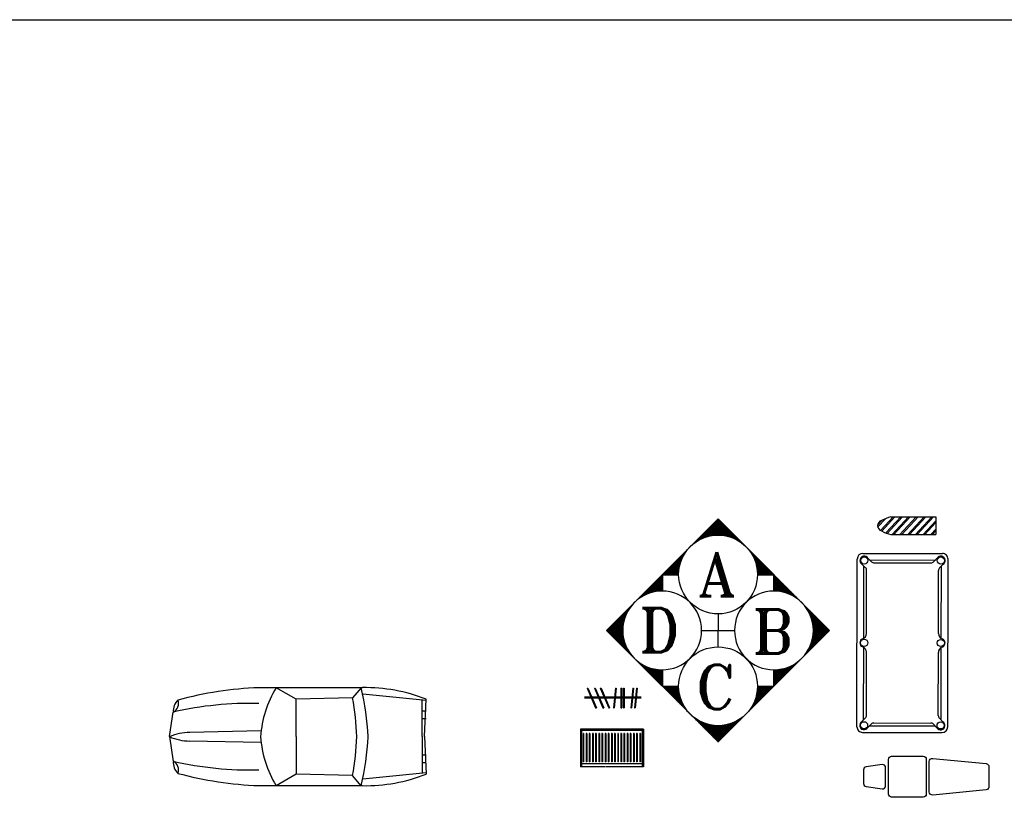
# Model space of a CAD drawing. Header units: inches. Extents: x 100794 to 106273, y 288 to 2276.
# Tile 137 of 149: x 104392 to 105098, y 1708 to 2276. Entities that reach past the tile are written whole.
import ezdxf

# ---------------------------------------------------------------- set-up
doc = ezdxf.new("R2010")
doc.units = ezdxf.units.IN
doc.header["$MEASUREMENT"] = 0
doc.layers.get('0').update_dxf_attribs({"linetype": 'CONTINUOUS'})
for name, color, linetype in [('1', 7, 'CONTINUOUS'), ('2', 3, 'CONTINUOUS'), ('3', 4, 'CONTINUOUS'), ('6', 7, 'CONTINUOUS'), ('ANNOTATION', 6, 'CONTINUOUS'), ('MIS', 7, 'CONTINUOUS')]:
    doc.layers.add(name, color=color, linetype=linetype)
doc.styles.add('ROMANT', font='romant')

# ---------------------------------------------------------------- blocks, each defined once
blk = doc.blocks.new('OBJ-0003')
at = {"layer": 'ANNOTATION', "color": 4}
for p, q in [((113.7, 156.4), (296.5, 156.4)), ((116.2, 156.4), (131.4, 138.6)), ((230.5, 136.1), (266.1, 156.4)), ((1.9, 133.5), (113.5, 144.8)), ((4.4, 70), (1.9, 136.1)), ((8.8, 70), (8.8, 134.2)), ((131.4, 138.6), (230.5, 136.1)), ((230.5, 70), (230.5, 136.1)), ((8.8, 115.8), (1.9, 115.8)), ((454, 70), (447.4, 113.5)), ((8.8, 102.2), (1.9, 102.2)), ((4.4, 70), (1.9, 4)), ((8.8, 70), (8.8, 5.8)), ((230.5, 70), (230.5, 4)), ((292.6, 80.2), (418.5, 77.7)), ((454, 70), (447.4, 26.6)), ((292.6, 59.9), (418.5, 62.4)), ((8.8, 37.9), (1.9, 37.9)), ((8.8, 24.3), (1.9, 24.3)), ((1.9, 6.5), (113.5, -4.7)), ((116.2, -16.3), (131.4, 1.5)), ((131.4, 1.5), (230.5, 4)), ((230.5, 4), (266.1, -16.3)), ((113.7, -16.3), (296.5, -16.3))]:
    blk.add_line(p, q, dxfattribs=at)
for centre, radius, start, end in [((108.6, -133.2), 289.6, 88.9947, 111.6145), ((556.9, 49.4), 453.5, 166.352, 177.3897), ((101.8, 56.6), 192.2, 4.0136, 31.2851), ((270.1, -497.9), 654.8, 75.0204, 87.6883), ((611.9, 51.8), 488.3, 169.7617, 177.8633), ((312.5, -477.5), 606.1, 77.147, 91.5109), ((454.4, 128.2), 16.3, 156.6255, 244.5838), ((421.9, 116), 25.5, 354.2901, 46.9192), ((556.9, 90.7), 453.5, 182.6106, 193.6483), ((611.9, 88.2), 488.3, 182.1364, 190.238), ((101.8, 83.5), 192.2, 328.7151, 355.9865), ((417.2, -15), 92.7, 66.5954, 89.2153), ((417.2, 155.1), 92.7, 270.785, 293.4049), ((312.5, 617.5), 606.1, 268.4893, 282.8532), ((454.4, 11.9), 16.3, 115.4159, 203.3742), ((421.9, 24.1), 25.5, 313.0808, 5.7099), ((108.6, 273.2), 289.6, 248.3852, 271.005), ((270.1, 638), 654.8, 272.3119, 284.9799)]:
    blk.add_arc(centre, radius, start, end, dxfattribs=at)

msp = doc.modelspace()

# ---------------------------------------------------------------- linework, layer by layer
msp.add_lwpolyline([(101017.46248, 2275.68468), (106272.66502, 2275.68468), (106272.66502, 287.5562), (101017.46248, 287.5562)], close=True)
at = {"layer": '1'}
for centre in [(104893.14687, 1877.72063), (104893.14687, 1797.55653)]:
    msp.add_circle(centre, 28.25904, dxfattribs=at)
for centre, start, end in [((104853.06482, 1837.63858), 0, 180), ((104933.22891, 1837.63858), 0, 180), ((104853.06482, 1837.63858), 180, 0), ((104933.22891, 1837.63858), 180, 0)]:
    msp.add_arc(centre, 28.25904, start, end, dxfattribs=at)
at = {"layer": '2'}
for p, q in [((105017.14805, 1919.03643), (105049.4664, 1919.03643)), ((105049.4664, 1919.03643), (105049.4664, 1906.37638)), ((105017.14805, 1906.37638), (105049.4664, 1906.37638)), ((104997.04781, 1892.9097), (105054.01795, 1892.8131)), ((104992.76767, 1768.57703), (104992.97162, 1888.84731)), ((105000.67821, 1889.51246), (105003.27031, 1886.91156)), ((105002.03235, 1888.15373), (105049.01732, 1888.07405)), ((105005.18725, 1886.11372), (105045.85551, 1886.04476)), ((105050.37605, 1889.42818), (105047.77514, 1886.83609)), ((105057.8764, 1768.46662), (105058.08034, 1888.7369)), ((104996.35653, 1885.20541), (104998.94863, 1882.60451)), ((104997.62269, 1831.96589), (104997.71066, 1883.84668)), ((104999.66331, 1835.48655), (104999.73996, 1880.68487)), ((105051.20772, 1835.39915), (105051.28436, 1880.59747)), ((105054.6831, 1885.1065), (105052.08219, 1882.5144)), ((105053.23639, 1831.87159), (105053.32437, 1883.75237)), ((104853.18256, 1877.60289), (104864.88808, 1877.60289)), ((104853.18256, 1865.89737), (104853.18256, 1877.60289)), ((104853.18256, 1877.60289), (104853.18256, 1865.89737)), ((104921.40566, 1877.60289), (104933.11118, 1877.60289)), ((104933.11118, 1877.60289), (104933.11118, 1865.89737)), ((104933.11118, 1865.89737), (104933.11118, 1877.60289)), ((104997.52365, 1773.56156), (104997.61162, 1825.44234)), ((105053.13735, 1773.46725), (105053.22533, 1825.34804)), ((104999.56365, 1776.71646), (104999.6403, 1821.91478)), ((105051.10806, 1776.62905), (105051.1847, 1821.82737)), ((104853.18256, 1797.67427), (104853.18256, 1809.37979)), ((104853.18256, 1809.37979), (104853.18256, 1797.67427)), ((104933.11118, 1809.37979), (104933.11118, 1797.67427)), ((104933.11118, 1797.67427), (104933.11118, 1809.37979)), ((104799.22911, 1796.17208), (104805.27431, 1782.08388)), ((104799.22911, 1796.17208), (104799.81952, 1796.17208)), ((104799.81952, 1796.17208), (104805.86473, 1782.08388)), ((104804.53192, 1796.17208), (104810.57712, 1782.08388)), ((104804.53192, 1796.17208), (104805.12233, 1796.17208)), ((104805.12233, 1796.17208), (104811.16754, 1782.08388)), ((104808.66811, 1796.17208), (104814.71332, 1782.08388)), ((104808.66811, 1796.17208), (104809.25853, 1796.17208)), ((104809.25853, 1796.17208), (104815.30374, 1782.08388)), ((104819.48584, 1796.17208), (104818.10712, 1782.08388)), ((104820.031, 1796.17208), (104818.64712, 1782.03104)), ((104819.48584, 1796.17208), (104820.031, 1796.17208)), ((104823.51598, 1796.17208), (104823.51598, 1782.08388)), ((104823.51598, 1796.17208), (104824.05856, 1796.17208)), ((104824.05856, 1796.17208), (104824.05856, 1782.08388)), ((104825.31894, 1796.17208), (104825.31894, 1782.08388)), ((104825.31894, 1796.17208), (104825.86151, 1796.17208)), ((104825.86151, 1796.17208), (104825.86151, 1782.08388)), ((104832.00046, 1796.17208), (104830.62175, 1782.08388)), ((104832.54563, 1796.17208), (104831.16174, 1782.03104)), ((104832.00046, 1796.17208), (104832.54563, 1796.17208)), ((104834.54581, 1796.17208), (104833.1671, 1782.08388)), ((104835.09098, 1796.17208), (104833.70709, 1782.03104)), ((104834.54581, 1796.17208), (104835.09098, 1796.17208)), ((104853.18256, 1797.67427), (104864.88808, 1797.67427)), ((104921.40566, 1797.67427), (104933.11118, 1797.67427)), ((104801.97644, 1789.7695), (104797.44318, 1789.7695)), ((104802.28686, 1789.04607), (104797.44318, 1789.04607)), ((104807.27924, 1789.7695), (104802.56685, 1789.7695)), ((104807.58967, 1789.04607), (104802.87727, 1789.04607)), ((104811.41544, 1789.7695), (104807.86966, 1789.7695)), ((104811.72587, 1789.04607), (104808.18008, 1789.04607)), ((104818.85926, 1789.7695), (104812.00586, 1789.7695)), ((104818.78846, 1789.04607), (104812.31628, 1789.04607)), ((104823.51598, 1789.04607), (104819.33363, 1789.04607)), ((104823.51598, 1789.7695), (104819.40443, 1789.7695)), ((104825.31894, 1789.7695), (104824.05856, 1789.7695)), ((104825.31894, 1789.04607), (104824.05856, 1789.04607)), ((104831.37389, 1789.7695), (104825.86151, 1789.7695)), ((104831.30309, 1789.04607), (104825.86151, 1789.04607)), ((104833.84844, 1789.04607), (104831.84825, 1789.04607)), ((104833.91924, 1789.7695), (104831.91905, 1789.7695)), ((104837.91765, 1789.04607), (104834.3936, 1789.04607)), ((104837.91765, 1789.7695), (104834.4644, 1789.7695)), ((104805.27431, 1782.08388), (104805.86473, 1782.08388)), ((104810.57712, 1782.08388), (104811.16754, 1782.08388)), ((104814.71332, 1782.08388), (104815.30374, 1782.08388)), ((104818.10712, 1782.08388), (104818.65229, 1782.08388)), ((104823.51598, 1782.08388), (104824.05856, 1782.08388)), ((104825.31894, 1782.08388), (104825.86151, 1782.08388)), ((104830.62175, 1782.08388), (104831.16691, 1782.08388)), ((104833.1671, 1782.08388), (104833.71226, 1782.08388)), ((104996.16492, 1772.20743), (104998.76582, 1774.79952)), ((105054.49148, 1772.10852), (105051.89938, 1774.70942)), ((104794.38625, 1766.80335), (104794.38625, 1739.77477)), ((104839.60071, 1766.80335), (104794.38625, 1766.80335)), ((104839.60071, 1765.89906), (104794.38625, 1765.89906)), ((104795.29054, 1766.80335), (104795.29054, 1739.77477)), ((104838.69642, 1766.80335), (104838.69642, 1739.77477)), ((104839.60071, 1766.80335), (104839.60071, 1739.77477)), ((105000.47197, 1767.88574), (105003.07287, 1770.47784)), ((105001.8307, 1769.23988), (105048.81567, 1769.1602)), ((105004.9925, 1771.26917), (105045.66077, 1771.2002)), ((105050.1698, 1767.80147), (105047.5777, 1770.40237)), ((104996.83007, 1764.50083), (105053.8002, 1764.40422)), ((104839.60071, 1742.0355), (104794.38625, 1742.0355)), ((104812.1175, 1739.77477), (104794.38625, 1739.77477)), ((104839.60071, 1739.77477), (104812.56964, 1739.77477))]:
    msp.add_line(p, q, dxfattribs=at)
for points in [[(105017.62024, 1747.40567), (105040.22747, 1747.40567, -0.414213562), (105042.4882, 1745.14494), (105042.4882, 1720.27699, -0.414213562), (105040.22747, 1718.01627), (105017.62024, 1718.01627, -0.414213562), (105015.35952, 1720.27699), (105015.35952, 1745.14494, -0.414213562)], [(105047.12451, 1745.86268), (105085.5568, 1742.05514, -0.369055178), (105087.46494, 1739.82209), (105087.46494, 1725.59985, -0.369055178), (105085.5568, 1723.36679), (105047.12451, 1719.55926, -0.4608615), (105044.5112, 1721.79232), (105044.5112, 1743.62962, -0.4608615)], [(105010.75608, 1741.38523), (104999.45246, 1739.77042, 0.373237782), (104997.51145, 1737.53242), (104997.51145, 1727.88951, 0.373237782), (104999.45246, 1725.65151), (105010.75608, 1724.03671, 0.456412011), (105013.33651, 1726.27471), (105013.33651, 1739.14722, 0.456412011)]]:
    msp.add_lwpolyline(points, format="xyb", close=True, dxfattribs=at)
for centre in [(104998.05651, 1887.82136), (105052.992, 1887.7282), (104997.95626, 1828.70354), (105052.89175, 1828.61039), (104997.85602, 1769.58572), (105052.7915, 1769.49257)]:
    msp.add_circle(centre, 2.57722, dxfattribs=at)
for centre, radius, start, end in [((104893.14687, 1885.40709), 28.71118, 82.62266835, 97.37733165), ((104893.14687, 1885.85923), 28.71118, 83.65578756, 96.34421244), ((104893.14687, 1886.31137), 28.71118, 84.66612267, 95.33387733), ((104893.14687, 1886.76352), 28.71118, 85.65541279, 94.34458721), ((104893.14687, 1887.21566), 28.71118, 86.62519849, 93.37480151), ((104893.14687, 1887.66781), 28.71118, 87.57685245, 92.42314755), ((104893.14687, 1888.11995), 28.71118, 88.51160394, 91.48839606), ((104893.14687, 1888.11995), 29.16332, 89.4394317, 90.5605683), ((105011.53369, 1912.70641), 3.93735, 107.2306343, 252.7693657), ((105024.65596, 1888.99093), 30.96936, 104.03003375, 117.47607799), ((104893.14687, 1878.17277), 28.71118, 59.01867496, 120.98132504), ((104893.14687, 1878.62492), 28.71118, 61.44715437, 118.55284563), ((104893.14687, 1879.07706), 28.71118, 63.56811867, 116.43188133), ((104893.14687, 1879.52921), 28.71118, 65.47740829, 114.52259171), ((104893.14687, 1879.98135), 28.71118, 67.22969069, 112.77030931), ((104893.14687, 1880.4335), 28.71118, 68.85963896, 111.14036104), ((104893.14687, 1880.88564), 28.71118, 70.39087641, 109.60912359), ((104893.14687, 1881.33778), 28.71118, 71.84035346, 108.15964654), ((104893.14687, 1881.78993), 28.71118, 73.2207201, 106.7792799), ((104893.14687, 1882.24207), 28.71118, 74.54171329, 105.45828671), ((104893.14687, 1882.69422), 28.71118, 75.81101699, 104.18898301), ((104893.14687, 1883.14636), 28.71118, 77.03482117, 102.96517883), ((104893.14687, 1883.59851), 28.71118, 78.2181993, 101.7818007), ((104893.14687, 1884.05065), 28.71118, 79.36537134, 100.63462866), ((104893.14687, 1884.5028), 28.71118, 80.47989217, 99.52010783), ((104893.14687, 1884.95494), 28.71118, 81.56478973, 98.43521027), ((105024.65596, 1936.42189), 30.96936, 242.52392201, 255.96996625), ((104893.14687, 1877.72063), 28.71118, 56.08221924, 123.91778076), ((104893.14687, 1877.72063), 28.71118, 146.08221924, 180.23495128), ((104893.14687, 1877.72063), 28.71118, 359.76504872, 33.91778076), ((104997.04091, 1888.84041), 4.0693, 89.9028412, 179.90284119), ((105054.01105, 1888.7438), 4.0693, 359.90284119, 89.9028412), ((104889.07757, 1877.72063), 28.71118, 163.22072012, 180.23495128), ((104889.52971, 1877.72063), 28.71118, 161.84035346, 180.23495128), ((104889.98186, 1877.72063), 28.71118, 160.39087641, 180.23495128), ((104890.434, 1877.72063), 28.71118, 158.85963896, 180.23495128), ((104890.88615, 1877.72063), 28.71118, 157.22969069, 180.23495128), ((104891.33829, 1877.72063), 28.71118, 155.47740827, 180.23495128), ((104891.79043, 1877.72063), 28.71118, 153.56811869, 180.23495128), ((104892.24258, 1877.72063), 28.71118, 151.44715437, 180.23495128), ((104892.69472, 1877.72063), 28.71118, 149.01867497, 180.23495128), ((104893.59901, 1877.72063), 28.71118, 359.76504872, 30.98132503), ((104894.05116, 1877.72063), 28.71118, 359.76504872, 28.55284563), ((104894.5033, 1877.72063), 28.71118, 359.76504872, 26.43188131), ((104894.95545, 1877.72063), 28.71118, 359.76504872, 24.52259173), ((104895.40759, 1877.72063), 28.71118, 359.76504872, 22.77030931), ((104895.85974, 1877.72063), 28.71118, 359.76504872, 21.14036104), ((104896.31188, 1877.72063), 28.71118, 359.76504872, 19.60912359), ((104896.76402, 1877.72063), 28.71118, 359.76504872, 18.15964654), ((104897.21617, 1877.72063), 28.71118, 359.76504872, 16.77927988), ((104998.05651, 1887.82136), 3.1198, 32.82357572, 236.98210665), ((105005.19185, 1888.82659), 2.71287, 224.90284119, 269.9028412), ((105045.86011, 1888.75762), 2.71287, 269.9028412, 314.90284119), ((105052.992, 1887.7282), 3.1198, 302.82357572, 146.98210666), ((104884.55612, 1877.72063), 30.06761, 177.68853187, 180.23495128), ((104884.55612, 1877.72063), 29.61547, 176.7314896, 180.23495128), ((104884.55612, 1877.72063), 29.16332, 175.72562842, 180.23495128), ((104884.55612, 1877.72063), 28.71118, 174.66612268, 180.23495128), ((104885.00827, 1877.72063), 28.71118, 173.65578756, 180.23495128), ((104885.46041, 1877.72063), 28.71118, 172.62266836, 180.23495128), ((104885.91255, 1877.72063), 28.71118, 171.56478972, 180.23495128), ((104886.3647, 1877.72063), 28.71118, 170.47989216, 180.23495128), ((104886.81684, 1877.72063), 28.71118, 169.36537135, 180.23495128), ((104887.26899, 1877.72063), 28.71118, 168.21819931, 180.23495128), ((104887.72113, 1877.72063), 28.71118, 167.03482117, 180.23495128), ((104888.17328, 1877.72063), 28.71118, 165.81101697, 180.23495128), ((104888.62542, 1877.72063), 28.71118, 164.5417133, 180.23495128), ((104897.66831, 1877.72063), 28.71118, 359.76504872, 15.4582867), ((104898.12046, 1877.72063), 28.71118, 359.76504872, 14.18898303), ((104898.5726, 1877.72063), 28.71118, 359.76504872, 12.96517883), ((104899.02475, 1877.72063), 28.71118, 359.76504872, 11.78180069), ((104899.47689, 1877.72063), 28.71118, 359.76504872, 10.63462865), ((104899.92904, 1877.72063), 28.71118, 359.76504872, 9.52010784), ((104900.38118, 1877.72063), 28.71118, 359.76504872, 8.43521028), ((104900.83333, 1877.72063), 28.71118, 359.76504872, 7.37733164), ((104901.28547, 1877.72063), 28.71118, 359.76504872, 6.34421244), ((104901.73761, 1877.72063), 28.71118, 359.76504872, 5.33387732), ((104901.73761, 1877.72063), 29.16332, 359.76504872, 4.27437158), ((104901.73761, 1877.72063), 29.61547, 359.76504872, 3.2685104), ((104901.73761, 1877.72063), 30.06761, 359.76504872, 2.31146813), ((104997.02709, 1880.68947), 2.71287, 359.90284119, 44.90284119), ((105053.99723, 1880.59287), 2.71287, 134.90284119, 179.90284119), ((104853.06482, 1843.06432), 28.71118, 89.76504871, 102.96517883), ((104853.06482, 1843.51646), 28.71118, 89.76504871, 101.7818007), ((104853.06482, 1843.96861), 28.71118, 89.76504871, 100.63462866), ((104853.06482, 1844.42075), 28.71118, 89.76504871, 99.52010783), ((104853.06482, 1844.87289), 28.71118, 89.76504871, 98.43521027), ((104853.06482, 1845.32504), 28.71118, 89.76504871, 97.37733165), ((104853.06482, 1845.77718), 28.71118, 89.76504871, 96.34421244), ((104853.06482, 1846.22933), 28.71118, 89.76504871, 95.33387733), ((104853.06482, 1846.22933), 29.16332, 89.76504871, 94.27437159), ((104853.06482, 1846.22933), 29.61547, 89.76504871, 93.2685104), ((104853.06482, 1846.22933), 30.06761, 89.76504871, 92.31146814), ((104853.06482, 1846.22933), 30.51976, 89.76504871, 91.39907136), ((104853.06482, 1846.22933), 30.9719, 89.76504871, 90.52768124), ((104884.55612, 1877.72063), 30.9719, 179.47231875, 180.23495128), ((104884.55612, 1877.72063), 30.51976, 178.60092863, 180.23495128), ((104901.73761, 1877.72063), 30.51976, 359.76504872, 1.39907137), ((104901.73761, 1877.72063), 30.9719, 359.76504872, 0.52768125), ((104933.22891, 1846.22933), 30.9719, 89.47231876, 90.23495129), ((104933.22891, 1846.22933), 30.51976, 88.60092864, 90.23495129), ((104933.22891, 1846.22933), 30.06761, 87.68853186, 90.23495129), ((104933.22891, 1846.22933), 29.61547, 86.7314896, 90.23495129), ((104933.22891, 1846.22933), 29.16332, 85.72562841, 90.23495129), ((104933.22891, 1846.22933), 28.71118, 84.66612267, 90.23495129), ((104933.22891, 1845.77718), 28.71118, 83.65578756, 90.23495129), ((104933.22891, 1845.32504), 28.71118, 82.62266835, 90.23495129), ((104933.22891, 1844.87289), 28.71118, 81.56478973, 90.23495129), ((104933.22891, 1844.42075), 28.71118, 80.47989217, 90.23495129), ((104933.22891, 1843.96861), 28.71118, 79.36537134, 90.23495129), ((104933.22891, 1843.51646), 28.71118, 78.2181993, 90.23495129), ((104933.22891, 1843.06432), 28.71118, 77.03482117, 90.23495129), ((104853.06482, 1837.63858), 28.71118, 89.76504871, 123.91778076), ((104853.06482, 1838.09073), 28.71118, 89.76504871, 120.98132504), ((104853.06482, 1838.54287), 28.71118, 89.76504871, 118.55284563), ((104853.06482, 1838.99501), 28.71118, 89.76504871, 116.43188133), ((104853.06482, 1839.44716), 28.71118, 89.76504871, 114.52259171), ((104853.06482, 1839.8993), 28.71118, 89.76504871, 112.77030931), ((104853.06482, 1840.35145), 28.71118, 89.76504871, 111.14036104), ((104853.06482, 1840.80359), 28.71118, 89.76504871, 109.60912359), ((104853.06482, 1841.25574), 28.71118, 89.76504871, 108.15964654), ((104853.06482, 1841.70788), 28.71118, 89.76504871, 106.7792799), ((104853.06482, 1842.16003), 28.71118, 89.76504871, 105.45828671), ((104853.06482, 1842.61217), 28.71118, 89.76504871, 104.18898301), ((104933.22891, 1842.61217), 28.71118, 75.81101699, 90.23495129), ((104933.22891, 1842.16003), 28.71118, 74.54171329, 90.23495129), ((104933.22891, 1841.70788), 28.71118, 73.2207201, 90.23495129), ((104933.22891, 1841.25574), 28.71118, 71.84035346, 90.23495129), ((104933.22891, 1840.80359), 28.71118, 70.39087641, 90.23495129), ((104933.22891, 1840.35145), 28.71118, 68.85963896, 90.23495129), ((104933.22891, 1839.8993), 28.71118, 67.22969069, 90.23495129), ((104933.22891, 1839.44716), 28.71118, 65.47740829, 90.23495129), ((104933.22891, 1838.99501), 28.71118, 63.56811867, 90.23495129), ((104933.22891, 1838.54287), 28.71118, 61.44715437, 90.23495129), ((104933.22891, 1838.09073), 28.71118, 59.01867496, 90.23495129), ((104933.22891, 1837.63858), 28.71118, 56.08221924, 90.23495129), ((104851.70839, 1837.63858), 28.71118, 153.56811869, 206.43188131), ((104852.16053, 1837.63858), 28.71118, 151.44715437, 208.55284563), ((104852.61268, 1837.63858), 28.71118, 149.01867497, 210.98132503), ((104853.06482, 1837.63858), 28.71118, 146.08221924, 213.91778076), ((104933.22891, 1837.63858), 28.71118, 326.08221924, 33.91778076), ((104933.68106, 1837.63858), 28.71118, 329.01867497, 30.98132503), ((104934.1332, 1837.63858), 28.71118, 331.44715437, 28.55284563), ((104934.58535, 1837.63858), 28.71118, 333.56811869, 26.43188131), ((104847.18694, 1837.63858), 28.71118, 168.21819931, 191.78180069), ((104847.63909, 1837.63858), 28.71118, 167.03482117, 192.96517883), ((104848.09123, 1837.63858), 28.71118, 165.81101697, 194.18898303), ((104848.54338, 1837.63858), 28.71118, 164.5417133, 195.4582867), ((104848.99552, 1837.63858), 28.71118, 163.22072012, 196.77927988), ((104849.44767, 1837.63858), 28.71118, 161.84035346, 198.15964654), ((104849.89981, 1837.63858), 28.71118, 160.39087641, 199.60912359), ((104850.35195, 1837.63858), 28.71118, 158.85963896, 201.14036104), ((104850.8041, 1837.63858), 28.71118, 157.22969069, 202.77030931), ((104851.25624, 1837.63858), 28.71118, 155.47740827, 204.52259173), ((104935.03749, 1837.63858), 28.71118, 335.47740827, 24.52259173), ((104935.48964, 1837.63858), 28.71118, 337.22969069, 22.77030931), ((104935.94178, 1837.63858), 28.71118, 338.85963896, 21.14036104), ((104936.39393, 1837.63858), 28.71118, 340.39087641, 19.60912359), ((104936.84607, 1837.63858), 28.71118, 341.84035346, 18.15964654), ((104937.29822, 1837.63858), 28.71118, 343.22072012, 16.77927988), ((104937.75036, 1837.63858), 28.71118, 344.5417133, 15.4582867), ((104938.2025, 1837.63858), 28.71118, 345.81101697, 14.18898303), ((104938.65465, 1837.63858), 28.71118, 347.03482117, 12.96517883), ((104939.10679, 1837.63858), 28.71118, 348.21819931, 11.78180069), ((104842.6655, 1837.63858), 29.16332, 179.43943169, 180.56056831), ((104842.6655, 1837.63858), 28.71118, 178.51160394, 181.48839606), ((104843.11764, 1837.63858), 28.71118, 177.57685244, 182.42314756), ((104843.56979, 1837.63858), 28.71118, 176.6251985, 183.3748015), ((104844.02193, 1837.63858), 28.71118, 175.65541279, 184.34458721), ((104844.47407, 1837.63858), 28.71118, 174.66612268, 185.33387732), ((104844.92622, 1837.63858), 28.71118, 173.65578756, 186.34421244), ((104845.37836, 1837.63858), 28.71118, 172.62266836, 187.37733164), ((104845.83051, 1837.63858), 28.71118, 171.56478972, 188.43521028), ((104846.28265, 1837.63858), 28.71118, 170.47989216, 189.52010784), ((104846.7348, 1837.63858), 28.71118, 169.36537135, 190.63462865), ((104939.55894, 1837.63858), 28.71118, 349.36537135, 10.63462865), ((104940.01108, 1837.63858), 28.71118, 350.47989216, 9.52010784), ((104940.46323, 1837.63858), 28.71118, 351.56478972, 8.43521028), ((104940.91537, 1837.63858), 28.71118, 352.62266836, 7.37733164), ((104941.36752, 1837.63858), 28.71118, 353.65578756, 6.34421244), ((104941.81966, 1837.63858), 28.71118, 354.66612268, 5.33387732), ((104942.27181, 1837.63858), 28.71118, 355.65541279, 4.34458721), ((104942.72395, 1837.63858), 28.71118, 356.6251985, 3.3748015), ((104943.1761, 1837.63858), 28.71118, 357.57685244, 2.42314756), ((104943.62824, 1837.63858), 28.71118, 358.51160394, 1.48839606), ((104943.62824, 1837.63858), 29.16332, 359.43943169, 0.56056831), ((104997.95626, 1828.70354), 3.1198, 109.18306914, 250.62261323), ((104995.59402, 1835.49346), 4.0693, 289.18306914, 359.90284119), ((105055.27701, 1835.39225), 4.0693, 179.90284119, 250.62261323), ((105052.89175, 1828.61039), 3.1198, 289.18306914, 70.62261323), ((104995.571, 1821.92168), 4.0693, 359.90284119, 70.62261323), ((105055.254, 1821.82047), 4.0693, 109.18306914, 179.90284119), ((104853.06482, 1837.63858), 28.71118, 236.08221924, 270.23495129), ((104853.06482, 1837.18644), 28.71118, 239.01867496, 270.23495129), ((104853.06482, 1836.73429), 28.71118, 241.44715437, 270.23495129), ((104853.06482, 1836.28215), 28.71118, 243.56811867, 270.23495129), ((104853.06482, 1835.83), 28.71118, 245.47740829, 270.23495129), ((104853.06482, 1835.37786), 28.71118, 247.22969069, 270.23495129), ((104853.06482, 1834.92571), 28.71118, 248.85963896, 270.23495129), ((104933.22891, 1837.63858), 28.71118, 269.76504871, 303.91778076), ((104933.22891, 1837.18644), 28.71118, 269.76504871, 300.98132504), ((104933.22891, 1836.73429), 28.71118, 269.76504871, 298.55284563), ((104933.22891, 1836.28215), 28.71118, 269.76504871, 296.43188133), ((104933.22891, 1835.83), 28.71118, 269.76504871, 294.52259171), ((104933.22891, 1835.37786), 28.71118, 269.76504871, 292.77030931), ((104933.22891, 1834.92571), 28.71118, 269.76504871, 291.14036104), ((104853.06482, 1834.47357), 28.71118, 250.39087641, 270.23495129), ((104853.06482, 1834.02142), 28.71118, 251.84035346, 270.23495129), ((104853.06482, 1833.56928), 28.71118, 253.2207201, 270.23495129), ((104853.06482, 1833.11714), 28.71118, 254.54171329, 270.23495129), ((104853.06482, 1832.66499), 28.71118, 255.81101699, 270.23495129), ((104853.06482, 1832.21285), 28.71118, 257.03482117, 270.23495129), ((104853.06482, 1831.7607), 28.71118, 258.2181993, 270.23495129), ((104853.06482, 1831.30856), 28.71118, 259.36537134, 270.23495129), ((104853.06482, 1830.85641), 28.71118, 260.47989217, 270.23495129), ((104853.06482, 1830.40427), 28.71118, 261.56478973, 270.23495129), ((104853.06482, 1829.95212), 28.71118, 262.62266835, 270.23495129), ((104853.06482, 1829.49998), 28.71118, 263.65578756, 270.23495129), ((104933.22891, 1834.47357), 28.71118, 269.76504871, 289.60912359), ((104933.22891, 1834.02142), 28.71118, 269.76504871, 288.15964654), ((104933.22891, 1833.56928), 28.71118, 269.76504871, 286.7792799), ((104933.22891, 1833.11714), 28.71118, 269.76504871, 285.45828671), ((104933.22891, 1832.66499), 28.71118, 269.76504871, 284.18898301), ((104933.22891, 1832.21285), 28.71118, 269.76504871, 282.96517883), ((104933.22891, 1831.7607), 28.71118, 269.76504871, 281.7818007), ((104933.22891, 1831.30856), 28.71118, 269.76504871, 280.63462866), ((104933.22891, 1830.85641), 28.71118, 269.76504871, 279.52010783), ((104933.22891, 1830.40427), 28.71118, 269.76504871, 278.43521027), ((104933.22891, 1829.95212), 28.71118, 269.76504871, 277.37733165), ((104933.22891, 1829.49998), 28.71118, 269.76504871, 276.34421244), ((104853.06482, 1829.04783), 28.71118, 264.66612267, 270.23495129), ((104853.06482, 1829.04783), 29.16332, 265.72562841, 270.23495129), ((104853.06482, 1829.04783), 29.61547, 266.7314896, 270.23495129), ((104853.06482, 1829.04783), 30.06761, 267.68853186, 270.23495129), ((104853.06482, 1829.04783), 30.51976, 268.60092864, 270.23495129), ((104853.06482, 1829.04783), 30.9719, 269.47231876, 270.23495129), ((104884.55612, 1797.55653), 30.9719, 179.76504872, 180.52768125), ((104884.55612, 1797.55653), 30.51976, 179.76504872, 181.39907137), ((104884.55612, 1797.55653), 30.06761, 179.76504872, 182.31146813), ((104884.55612, 1797.55653), 29.61547, 179.76504872, 183.2685104), ((104884.55612, 1797.55653), 29.16332, 179.76504872, 184.27437158), ((104884.55612, 1797.55653), 28.71118, 179.76504872, 185.33387732), ((104885.00827, 1797.55653), 28.71118, 179.76504872, 186.34421244), ((104885.46041, 1797.55653), 28.71118, 179.76504872, 187.37733164), ((104885.91255, 1797.55653), 28.71118, 179.76504872, 188.43521028), ((104886.3647, 1797.55653), 28.71118, 179.76504872, 189.52010784), ((104886.81684, 1797.55653), 28.71118, 179.76504872, 190.63462865), ((104887.26899, 1797.55653), 28.71118, 179.76504872, 191.78180069), ((104887.72113, 1797.55653), 28.71118, 179.76504872, 192.96517883), ((104888.17328, 1797.55653), 28.71118, 179.76504872, 194.18898303), ((104888.62542, 1797.55653), 28.71118, 179.76504872, 195.4582867), ((104889.07757, 1797.55653), 28.71118, 179.76504872, 196.77927988), ((104889.52971, 1797.55653), 28.71118, 179.76504872, 198.15964654), ((104889.98186, 1797.55653), 28.71118, 179.76504872, 199.60912359), ((104890.434, 1797.55653), 28.71118, 179.76504872, 201.14036104), ((104890.88615, 1797.55653), 28.71118, 179.76504872, 202.77030931), ((104891.33829, 1797.55653), 28.71118, 179.76504872, 204.52259173), ((104891.79043, 1797.55653), 28.71118, 179.76504872, 206.43188131), ((104892.24258, 1797.55653), 28.71118, 179.76504872, 208.55284563), ((104892.69472, 1797.55653), 28.71118, 179.76504872, 210.98132503), ((104893.14687, 1797.55653), 28.71118, 179.76504872, 213.91778076), ((104893.14687, 1797.55653), 28.71118, 326.08221924, 0.23495128), ((104893.59901, 1797.55653), 28.71118, 329.01867497, 0.23495128), ((104894.05116, 1797.55653), 28.71118, 331.44715437, 0.23495128), ((104894.5033, 1797.55653), 28.71118, 333.56811869, 0.23495128), ((104894.95545, 1797.55653), 28.71118, 335.47740827, 0.23495128), ((104895.40759, 1797.55653), 28.71118, 337.22969069, 0.23495128), ((104895.85974, 1797.55653), 28.71118, 338.85963896, 0.23495128), ((104896.31188, 1797.55653), 28.71118, 340.39087641, 0.23495128), ((104896.76402, 1797.55653), 28.71118, 341.84035346, 0.23495128), ((104897.21617, 1797.55653), 28.71118, 343.22072012, 0.23495128), ((104897.66831, 1797.55653), 28.71118, 344.5417133, 0.23495128), ((104898.12046, 1797.55653), 28.71118, 345.81101697, 0.23495128), ((104898.5726, 1797.55653), 28.71118, 347.03482117, 0.23495128), ((104899.02475, 1797.55653), 28.71118, 348.21819931, 0.23495128), ((104899.47689, 1797.55653), 28.71118, 349.36537135, 0.23495128), ((104899.92904, 1797.55653), 28.71118, 350.47989216, 0.23495128), ((104900.38118, 1797.55653), 28.71118, 351.56478972, 0.23495128), ((104900.83333, 1797.55653), 28.71118, 352.62266836, 0.23495128), ((104901.28547, 1797.55653), 28.71118, 353.65578756, 0.23495128), ((104901.73761, 1797.55653), 28.71118, 354.66612268, 0.23495128), ((104901.73761, 1797.55653), 29.16332, 355.72562842, 0.23495128), ((104901.73761, 1797.55653), 29.61547, 356.7314896, 0.23495128), ((104901.73761, 1797.55653), 30.06761, 357.68853187, 0.23495128), ((104901.73761, 1797.55653), 30.51976, 358.60092863, 0.23495128), ((104901.73761, 1797.55653), 30.9719, 359.47231875, 0.23495128), ((104933.22891, 1829.04783), 30.9719, 269.76504871, 270.52768124), ((104933.22891, 1829.04783), 30.51976, 269.76504871, 271.39907136), ((104933.22891, 1829.04783), 30.06761, 269.76504871, 272.31146814), ((104933.22891, 1829.04783), 29.61547, 269.76504871, 273.2685104), ((104933.22891, 1829.04783), 29.16332, 269.76504871, 274.27437159), ((104933.22891, 1829.04783), 28.71118, 269.76504871, 275.33387733), ((104893.14687, 1797.55653), 28.71118, 236.08221924, 303.91778076), ((104996.85079, 1776.72106), 2.71287, 314.90284119, 359.90284119), ((105053.82092, 1776.62445), 2.71287, 179.90284119, 224.90284119), ((104893.14687, 1797.10439), 28.71118, 239.01867496, 300.98132504), ((104893.14687, 1796.65225), 28.71118, 241.44715437, 298.55284563), ((104893.14687, 1796.2001), 28.71118, 243.56811867, 296.43188133), ((104893.14687, 1795.74796), 28.71118, 245.47740829, 294.52259171), ((104893.14687, 1795.29581), 28.71118, 247.22969069, 292.77030931), ((104893.14687, 1794.84367), 28.71118, 248.85963896, 291.14036104), ((104893.14687, 1794.39152), 28.71118, 250.39087641, 289.60912359), ((104893.14687, 1793.93938), 28.71118, 251.84035346, 288.15964654), ((104893.14687, 1793.48723), 28.71118, 253.2207201, 286.7792799), ((104996.83697, 1768.57013), 4.0693, 179.90284119, 269.9028412), ((104997.85602, 1769.58572), 3.1198, 122.82357572, 326.98210666), ((105004.9879, 1768.5563), 2.71287, 89.9028412, 134.90284119), ((105045.65617, 1768.48734), 2.71287, 44.90284119, 89.9028412), ((105052.7915, 1769.49257), 3.1198, 212.82357572, 56.98210665), ((105053.8071, 1768.47352), 4.0693, 269.9028412, 359.90284119), ((104893.14687, 1793.03509), 28.71118, 254.54171329, 285.45828671), ((104893.14687, 1792.58294), 28.71118, 255.81101699, 284.18898301), ((104893.14687, 1792.1308), 28.71118, 257.03482117, 282.96517883), ((104893.14687, 1791.67866), 28.71118, 258.2181993, 281.7818007), ((104893.14687, 1791.22651), 28.71118, 259.36537134, 280.63462866), ((104893.14687, 1790.77437), 28.71118, 260.47989217, 279.52010783), ((104893.14687, 1790.32222), 28.71118, 261.56478973, 278.43521027), ((104893.14687, 1789.87008), 28.71118, 262.62266835, 277.37733165), ((104893.14687, 1789.41793), 28.71118, 263.65578756, 276.34421244), ((104893.14687, 1788.96579), 28.71118, 264.66612267, 275.33387733), ((104893.14687, 1788.51364), 28.71118, 265.65541279, 274.34458721), ((104893.14687, 1788.0615), 28.71118, 266.62519849, 273.37480151), ((104893.14687, 1787.60935), 28.71118, 267.57685245, 272.42314755), ((104893.14687, 1787.15721), 28.71118, 268.51160394, 271.48839606), ((104893.14687, 1787.15721), 29.16332, 269.4394317, 270.5605683)]:
    msp.add_arc(centre, radius, start, end, dxfattribs=at)
at = {"layer": '3'}
for p, q in [((105011.1388, 1916.85466), (105007.61117, 1913.04783)), ((105013.22195, 1917.77225), (105007.69918, 1911.81238)), ((105018.7084, 1919.03643), (105009.85508, 1909.48241)), ((105019.94126, 1919.03643), (105010.51837, 1908.86777)), ((105024.25624, 1919.03643), (105013.57021, 1907.50464)), ((105025.4891, 1919.03643), (105014.49127, 1907.16817)), ((105029.80408, 1919.03643), (105018.07254, 1906.37638)), ((105031.03694, 1919.03643), (105019.3054, 1906.37638)), ((105035.35192, 1919.03643), (105023.62038, 1906.37638)), ((105036.58478, 1919.03643), (105024.85324, 1906.37638)), ((105040.89977, 1919.03643), (105029.16822, 1906.37638)), ((105042.13262, 1919.03643), (105030.40108, 1906.37638)), ((105046.44761, 1919.03643), (105034.71607, 1906.37638)), ((105047.68046, 1919.03643), (105035.94892, 1906.37638)), ((105049.4664, 1916.30722), (105040.26391, 1906.37638)), ((105049.4664, 1914.97679), (105041.49676, 1906.37638)), ((105049.4664, 1910.32029), (105045.81175, 1906.37638)), ((105049.4664, 1908.98986), (105047.0446, 1906.37638)), ((104796.29244, 1763.63834), (104796.29244, 1743.39193)), ((104796.74458, 1763.63834), (104796.29244, 1763.63834)), ((104796.74458, 1763.63834), (104796.74458, 1743.39193)), ((104798.55316, 1763.63834), (104798.55316, 1743.39193)), ((104799.00531, 1763.63834), (104798.55316, 1763.63834)), ((104799.00531, 1763.63834), (104799.00531, 1743.39193)), ((104800.81389, 1763.63834), (104800.81389, 1743.39193)), ((104801.26603, 1763.63834), (104800.81389, 1763.63834)), ((104801.26603, 1763.63834), (104801.26603, 1743.39193)), ((104803.07461, 1763.63834), (104803.07461, 1743.39193)), ((104803.52675, 1763.63834), (104803.07461, 1763.63834)), ((104803.52675, 1763.63834), (104803.52675, 1743.39193)), ((104805.33533, 1763.63834), (104805.33533, 1743.39193)), ((104805.78748, 1763.63834), (104805.33533, 1763.63834)), ((104805.78748, 1763.63834), (104805.78748, 1743.39193)), ((104807.59605, 1763.63834), (104807.59605, 1743.39193)), ((104808.0482, 1763.63834), (104807.59605, 1763.63834)), ((104808.0482, 1763.63834), (104808.0482, 1743.39193)), ((104809.85678, 1763.63834), (104809.85678, 1743.39193)), ((104810.30892, 1763.63834), (104809.85678, 1763.63834)), ((104810.30892, 1763.63834), (104810.30892, 1743.39193)), ((104812.1175, 1763.63834), (104812.1175, 1743.39193)), ((104812.56964, 1763.63834), (104812.1175, 1763.63834)), ((104812.56964, 1763.63834), (104812.56964, 1743.39193)), ((104814.37822, 1763.63834), (104814.37822, 1743.39193)), ((104814.83037, 1763.63834), (104814.37822, 1763.63834)), ((104814.83037, 1763.63834), (104814.83037, 1743.39193)), ((104816.63895, 1763.63834), (104816.63895, 1743.39193)), ((104817.09109, 1763.63834), (104816.63895, 1763.63834)), ((104817.09109, 1763.63834), (104817.09109, 1743.39193)), ((104818.89967, 1763.63834), (104818.89967, 1743.39193)), ((104819.35181, 1763.63834), (104818.89967, 1763.63834)), ((104819.35181, 1763.63834), (104819.35181, 1743.39193)), ((104821.16039, 1763.63834), (104821.16039, 1743.39193)), ((104821.61254, 1763.63834), (104821.16039, 1763.63834)), ((104821.61254, 1763.63834), (104821.61254, 1743.39193)), ((104823.42111, 1763.63834), (104823.42111, 1743.39193)), ((104823.87326, 1763.63834), (104823.42111, 1763.63834)), ((104823.87326, 1763.63834), (104823.87326, 1743.39193)), ((104825.68184, 1763.63834), (104825.68184, 1743.39193)), ((104826.13398, 1763.63834), (104825.68184, 1763.63834)), ((104826.13398, 1763.63834), (104826.13398, 1743.39193)), ((104827.94256, 1763.63834), (104827.94256, 1743.39193)), ((104828.3947, 1763.63834), (104827.94256, 1763.63834)), ((104828.3947, 1763.63834), (104828.3947, 1743.39193)), ((104830.20328, 1763.63834), (104830.20328, 1743.39193)), ((104830.65543, 1763.63834), (104830.20328, 1763.63834)), ((104830.65543, 1763.63834), (104830.65543, 1743.39193)), ((104832.46401, 1763.63834), (104832.46401, 1743.39193)), ((104832.91615, 1763.63834), (104832.46401, 1763.63834)), ((104832.91615, 1763.63834), (104832.91615, 1743.39193)), ((104834.72473, 1763.63834), (104834.72473, 1743.39193)), ((104835.17687, 1763.63834), (104834.72473, 1763.63834)), ((104835.17687, 1763.63834), (104835.17687, 1743.39193)), ((104836.98545, 1763.63834), (104836.98545, 1743.39193)), ((104837.4376, 1763.63834), (104836.98545, 1763.63834)), ((104837.4376, 1763.63834), (104837.4376, 1743.39193)), ((104796.74458, 1743.39193), (104796.29244, 1743.39193)), ((104799.00531, 1743.39193), (104798.55316, 1743.39193)), ((104801.26603, 1743.39193), (104800.81389, 1743.39193)), ((104803.52675, 1743.39193), (104803.07461, 1743.39193)), ((104805.78748, 1743.39193), (104805.33533, 1743.39193)), ((104808.0482, 1743.39193), (104807.59605, 1743.39193)), ((104810.30892, 1743.39193), (104809.85678, 1743.39193)), ((104812.56964, 1743.39193), (104812.1175, 1743.39193)), ((104814.83037, 1743.39193), (104814.37822, 1743.39193)), ((104817.09109, 1743.39193), (104816.63895, 1743.39193)), ((104819.35181, 1743.39193), (104818.89967, 1743.39193)), ((104821.61254, 1743.39193), (104821.16039, 1743.39193)), ((104823.87326, 1743.39193), (104823.42111, 1743.39193)), ((104826.13398, 1743.39193), (104825.68184, 1743.39193)), ((104828.3947, 1743.39193), (104827.94256, 1743.39193)), ((104830.65543, 1743.39193), (104830.20328, 1743.39193)), ((104832.91615, 1743.39193), (104832.46401, 1743.39193)), ((104835.17687, 1743.39193), (104834.72473, 1743.39193)), ((104837.4376, 1743.39193), (104836.98545, 1743.39193))]:
    msp.add_line(p, q, dxfattribs=at)
at = {"layer": '6'}
for p, q in [((104813.21825, 1837.63858), (104893.14687, 1917.5672)), ((104893.14687, 1917.5672), (104973.07549, 1837.63858)), ((104893.14687, 1849.46159), (104893.14687, 1837.63858)), ((104813.21825, 1837.63858), (104893.14687, 1757.70996)), ((104881.32386, 1837.63858), (104904.96988, 1837.63858)), ((104881.32386, 1837.63858), (104904.96988, 1837.63858)), ((104893.14687, 1757.70996), (104973.07549, 1837.63858)), ((104893.14687, 1825.81557), (104893.14687, 1837.63858))]:
    msp.add_line(p, q, dxfattribs=at)

# ---------------------------------------------------------------- block references
at = {"layer": 'MIS', "xscale": 0.4069301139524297, "yscale": 0.4069301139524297, "zscale": 0.4069301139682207, "rotation": 180}
msp.add_blockref('OBJ-0003', (104684.45143, 1789.90764), dxfattribs=at)

# ---------------------------------------------------------------- texts
at = {"layer": '1', "style": 'ROMANT'}
for s, p in [('A', (104878.76691, 1862.1491)), ('D', (104836.13826, 1822.01117)), ('B', (104917.61022, 1821.0738)), ('C', (104877.0739, 1781.21524))]:
    msp.add_text(s, height=31.65012, dxfattribs=at).set_placement(p)

doc.saveas('drawing.dxf')
